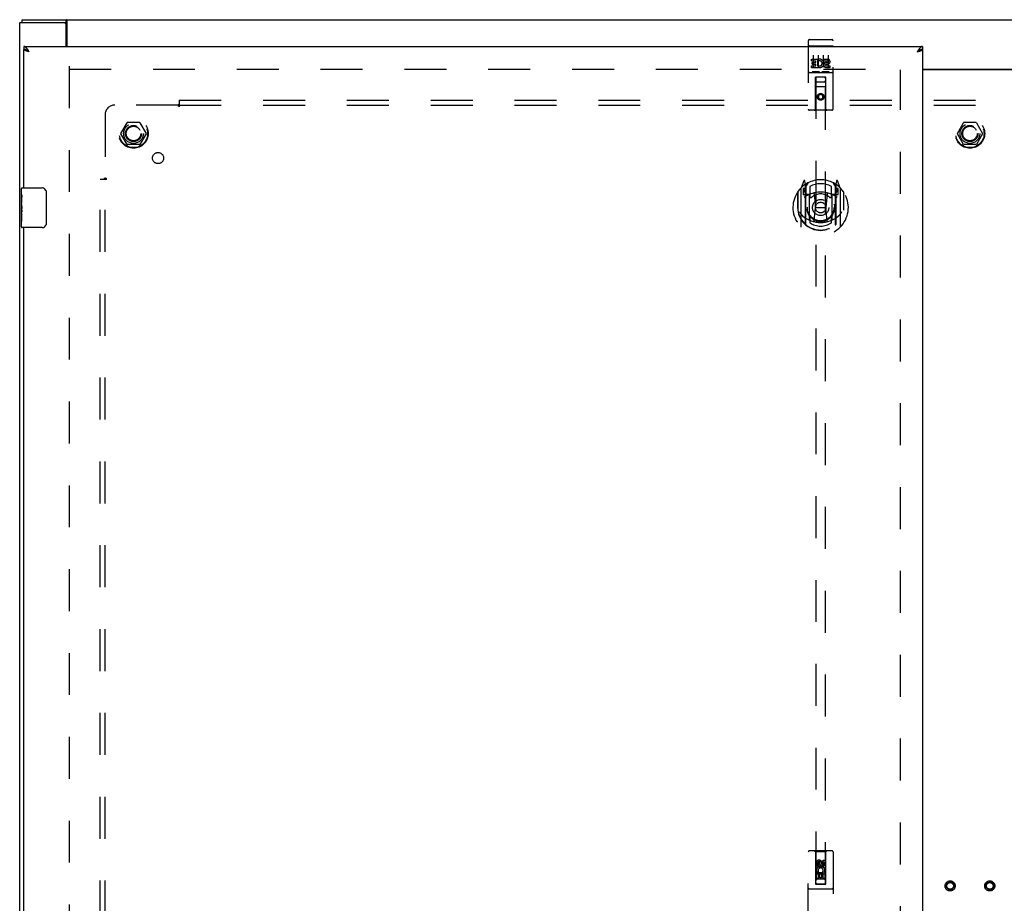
# Model space of a CAD drawing. Header units: inches. Extents: x 0 to 192, y 0 to 125.
# Tile 8 of 15: x 36 to 61, y 65 to 87. Entities that reach past the tile are written whole.
import ezdxf

# ---------------------------------------------------------------- set-up
doc = ezdxf.new("R2010")
doc.units = ezdxf.units.IN
doc.header["$LTSCALE"] = 10.584906
doc.header["$MEASUREMENT"] = 0
doc.linetypes.add('HIDDEN', pattern=[0.2, 0.1, -0.1])
doc.layers.get('0').update_dxf_attribs({"linetype": 'CONTINUOUS'})
for name, color, linetype in [('DEFAULT_2', 8, 'HIDDEN'), ('DOOR_ASSEMBLY_LEFT', 7, 'CONTINUOUS'), ('SUBPANEL', 7, 'CONTINUOUS')]:
    doc.layers.add(name, color=color, linetype=linetype)

msp = doc.modelspace()

# ---------------------------------------------------------------- linework, layer by layer
at = {"color": 3, "linetype": 'Continuous'}
for p, q in [((36.266, 39.339), (36.266, 87.189)), ((36.266, 87.189), (37.381, 87.189)), ((36.329, 87.264), (84.203, 87.264)), ((37.441, 86.589), (37.441, 87.129)), ((37.459, 87.236), (37.456, 87.243)), ((37.468, 86.589), (37.468, 87.221)), ((59.07, 86.014), (61.461, 86.014)), ((61.461, 85.999), (59.07, 85.999))]:
    msp.add_line(p, q, dxfattribs=at)
at = {"color": 7, "linetype": 'Continuous'}
for p, q in [((36.329, 87.189), (36.329, 87.264)), ((37.381, 87.189), (37.438, 87.189)), ((37.438, 87.189), (37.438, 87.264))]:
    msp.add_line(p, q, dxfattribs=at)
at = {"color": 3, "linetype": 'Continuous'}
for points in [[(37.456, 87.243), (37.455, 87.246), (37.454, 87.248), (37.453, 87.251), (37.451, 87.253), (37.45, 87.255), (37.449, 87.257), (37.448, 87.259), (37.446, 87.26), (37.445, 87.262), (37.443, 87.263), (37.442, 87.263), (37.44, 87.264), (37.439, 87.264), (37.438, 87.264)], [(37.468, 87.221), (37.467, 87.222), (37.465, 87.224), (37.464, 87.226), (37.463, 87.228), (37.462, 87.231), (37.461, 87.233), (37.459, 87.236)]]:
    msp.add_lwpolyline(points, dxfattribs=at)
at = {"color": 7, "linetype": 'Continuous'}
msp.add_lwpolyline([(37.468, 87.168), (37.466, 87.168), (37.465, 87.168), (37.464, 87.168), (37.462, 87.168), (37.46, 87.169), (37.459, 87.17), (37.458, 87.171), (37.456, 87.172), (37.455, 87.173), (37.454, 87.174), (37.453, 87.175), (37.452, 87.177), (37.45, 87.178), (37.449, 87.18), (37.448, 87.181), (37.447, 87.183), (37.446, 87.184), (37.445, 87.185), (37.444, 87.186), (37.443, 87.187), (37.441, 87.188), (37.44, 87.189), (37.439, 87.189), (37.438, 87.189)], dxfattribs=at)
at = {"color": 3, "linetype": 'Continuous'}
msp.add_arc((37.381, 87.129), 0.06, 0, 90, dxfattribs=at)
at = {"layer": 'DEFAULT_2', "color": 8, "linetype": 'HIDDEN'}
for p, q in [((37.516, 86.089), (37.516, 40.439)), ((37.516, 86.014), (58.591, 86.014)), ((58.516, 40.529), (58.516, 85.999)), ((38.823, 84.394), (38.978, 84.661)), ((39.295, 84.666), (38.986, 84.666)), ((39.304, 84.661), (39.458, 84.394)), ((59.948, 84.394), (60.103, 84.661)), ((60.42, 84.666), (60.111, 84.666)), ((60.429, 84.661), (60.583, 84.394)), ((38.978, 84.116), (38.823, 84.384)), ((39.458, 84.384), (39.304, 84.116)), ((60.103, 84.116), (59.948, 84.384)), ((60.583, 84.384), (60.429, 84.116)), ((39.295, 84.111), (38.986, 84.111)), ((60.42, 84.111), (60.111, 84.111))]:
    msp.add_line(p, q, dxfattribs=at)
for centre, radius in [((39.141, 84.389), 0.372), ((39.141, 84.389), 0.356), ((39.141, 84.389), 0.204), ((39.141, 84.389), 0.183), ((60.266, 84.389), 0.372), ((60.266, 84.389), 0.356), ((60.266, 84.389), 0.204), ((60.266, 84.389), 0.183), ((59.766, 65.389), 0.128), ((59.766, 65.389), 0.094), ((59.766, 65.389), 0.084), ((60.766, 65.389), 0.128), ((60.766, 65.389), 0.094), ((60.766, 65.389), 0.084)]:
    msp.add_circle(centre, radius, dxfattribs=at)
for centre, start, end in [((38.986, 84.656), 90.0113, 149.988), ((39.295, 84.656), 30.0108, 89.9876), ((60.111, 84.656), 90.0113, 149.988), ((60.42, 84.656), 30.0108, 89.9876), ((38.832, 84.389), 150.0117, 209.9873), ((39.45, 84.389), 330.0117, 29.9873), ((59.957, 84.389), 150.0117, 209.9873), ((60.575, 84.389), 330.0117, 29.9873), ((38.986, 84.121), 210.0108, 269.9876), ((39.295, 84.121), 270.0113, 329.988), ((60.111, 84.121), 210.0108, 269.9876), ((60.42, 84.121), 270.0113, 329.988)]:
    msp.add_arc(centre, 0.01, start, end, dxfattribs=at)
at = {"layer": 'DOOR_ASSEMBLY_LEFT', "color": 7, "linetype": 'Continuous'}
for p, q in [((36.37, 86.589), (36.37, 86.514)), ((59.07, 86.589), (59.07, 86.514)), ((36.481, 86.471), (36.476, 86.474)), ((36.486, 86.467), (36.481, 86.471)), ((36.491, 86.464), (36.486, 86.467)), ((36.498, 86.459), (36.491, 86.464)), ((36.497, 86.459), (36.493, 86.462)), ((36.505, 86.454), (36.497, 86.459)), ((36.505, 86.454), (36.498, 86.459)), ((58.947, 86.462), (58.935, 86.454)), ((58.935, 86.454), (58.943, 86.459)), ((58.943, 86.459), (58.948, 86.462)), ((58.952, 86.466), (58.947, 86.462)), ((58.948, 86.462), (58.952, 86.464)), ((58.957, 86.469), (58.952, 86.466)), ((36.31, 82.855), (36.31, 82.999)), ((36.31, 82.599), (36.31, 82.852)), ((36.325, 83.014), (36.835, 83.014)), ((36.935, 82.914), (36.935, 82.114)), ((36.319, 82.797), (36.31, 82.797)), ((36.31, 82.629), (36.32, 82.629)), ((36.31, 82.029), (36.31, 82.597)), ((36.313, 82.566), (36.31, 82.566)), ((36.32, 82.629), (36.32, 82.786)), ((36.31, 82.435), (36.32, 82.435)), ((36.31, 82.399), (36.32, 82.399)), ((36.31, 82.336), (36.32, 82.336)), ((36.32, 82.446), (36.32, 82.498)), ((36.32, 82.168), (36.32, 82.399)), ((36.31, 82.168), (36.32, 82.168)), ((36.835, 82.014), (36.325, 82.014))]:
    msp.add_line(p, q, dxfattribs=at)
at = {"layer": 'DOOR_ASSEMBLY_LEFT', "color": 3, "linetype": 'Continuous'}
for p, q in [((36.37, 86.589), (59.07, 86.589)), ((36.37, 83.014), (36.37, 86.514)), ((36.454, 86.469), (36.447, 86.471)), ((36.46, 86.467), (36.454, 86.469)), ((36.467, 86.465), (36.46, 86.467)), ((36.477, 86.462), (36.467, 86.465)), ((36.481, 86.491), (36.476, 86.499)), ((36.488, 86.459), (36.477, 86.462)), ((36.486, 86.484), (36.481, 86.491)), ((36.491, 86.477), (36.486, 86.484)), ((36.505, 86.454), (36.488, 86.459)), ((36.498, 86.465), (36.491, 86.477)), ((36.505, 86.454), (36.498, 86.465)), ((58.947, 86.473), (58.935, 86.454)), ((58.935, 86.454), (58.949, 86.458)), ((58.952, 86.48), (58.947, 86.473)), ((58.957, 86.488), (58.952, 86.48)), ((58.967, 86.463), (58.977, 86.466)), ((58.977, 86.466), (58.984, 86.468)), ((58.984, 86.468), (58.99, 86.47)), ((58.99, 86.47), (58.997, 86.472)), ((58.997, 86.472), (59.003, 86.474)), ((59.07, 86.514), (59.07, 40.014)), ((36.37, 63.764), (36.37, 82.014))]:
    msp.add_line(p, q, dxfattribs=at)
at = {"layer": 'DOOR_ASSEMBLY_LEFT', "color": 8, "linetype": 'HIDDEN'}
for p, q in [((56.183, 86.731), (56.183, 85.006)), ((56.199, 86.603), (56.199, 86.603)), ((56.2, 86.603), (56.199, 86.603)), ((56.201, 86.603), (56.2, 86.603)), ((56.202, 86.603), (56.201, 86.603)), ((56.203, 86.603), (56.202, 86.603)), ((56.203, 86.603), (56.203, 86.603)), ((56.204, 86.603), (56.203, 86.603)), ((56.205, 86.603), (56.204, 86.603)), ((56.206, 86.603), (56.205, 86.603)), ((56.207, 86.603), (56.206, 86.603)), ((56.207, 86.603), (56.207, 86.603)), ((56.208, 86.603), (56.207, 86.603)), ((56.209, 86.603), (56.208, 86.603)), ((56.21, 86.603), (56.209, 86.603)), ((56.211, 86.603), (56.21, 86.603)), ((56.212, 86.603), (56.211, 86.603)), ((56.212, 86.603), (56.212, 86.603)), ((56.212, 86.603), (56.778, 86.603)), ((56.213, 86.761), (56.778, 86.761)), ((56.778, 86.603), (56.779, 86.603)), ((56.779, 86.603), (56.78, 86.603)), ((56.78, 86.603), (56.78, 86.603)), ((56.78, 86.603), (56.781, 86.603)), ((56.781, 86.603), (56.782, 86.603)), ((56.782, 86.603), (56.783, 86.603)), ((56.783, 86.603), (56.784, 86.603)), ((56.784, 86.603), (56.785, 86.603)), ((56.785, 86.603), (56.785, 86.603)), ((56.785, 86.603), (56.786, 86.603)), ((56.786, 86.603), (56.787, 86.603)), ((56.788, 86.603), (56.789, 86.603)), ((56.789, 86.603), (56.79, 86.603)), ((56.79, 86.603), (56.79, 86.603)), ((56.79, 86.603), (56.791, 86.603)), ((56.808, 85.006), (56.808, 86.731)), ((56.308, 86.37), (56.308, 86.064)), ((56.433, 86.37), (56.433, 86.064)), ((56.558, 86.37), (56.558, 86.064)), ((56.683, 86.37), (56.683, 86.064)), ((56.263, 86.226), (56.263, 86.269)), ((56.263, 86.269), (56.42, 86.269)), ((56.263, 86.226), (56.377, 86.226)), ((56.263, 86.055), (56.263, 86.098)), ((56.263, 86.098), (56.377, 86.098)), ((56.263, 86.055), (56.42, 86.055)), ((56.285, 86.141), (56.285, 86.184)), ((56.285, 86.184), (56.377, 86.184)), ((56.285, 86.141), (56.377, 86.141)), ((56.377, 86.184), (56.377, 86.226)), ((56.377, 86.098), (56.377, 86.141)), ((56.42, 86.091), (56.42, 86.269)), ((56.42, 86.091), (56.433, 86.11)), ((56.42, 86.055), (56.42, 86.068)), ((56.423, 86.066), (56.42, 86.068)), ((56.444, 86.221), (56.427, 86.26)), ((56.576, 86.226), (56.576, 86.269)), ((56.576, 86.269), (56.668, 86.269)), ((56.576, 86.226), (56.668, 86.226)), ((56.636, 86.141), (56.682, 86.141)), ((56.64, 86.182), (56.668, 86.182)), ((56.64, 86.098), (56.732, 86.098)), ((56.64, 86.055), (56.732, 86.055)), ((56.732, 86.055), (56.732, 86.098)), ((56.213, 85.933), (56.778, 85.933)), ((56.456, 85.949), (56.284, 85.949)), ((56.365, 85.006), (56.369, 85.816)), ((56.37, 85.816), (56.369, 85.816)), ((56.37, 85.816), (56.37, 65.433)), ((56.62, 85.816), (56.37, 85.816)), ((56.706, 85.949), (56.534, 85.949)), ((56.62, 65.433), (56.62, 85.816)), ((56.622, 85.816), (56.62, 85.816)), ((56.625, 85.006), (56.622, 85.816)), ((56.623, 85.566), (56.368, 85.566)), ((56.41, 85.691), (56.58, 85.691)), ((56.495, 85.388), (56.433, 85.352)), ((56.433, 85.352), (56.433, 85.28)), ((56.433, 85.352), (56.443, 85.346)), ((56.495, 85.377), (56.443, 85.346)), ((56.443, 85.346), (56.443, 85.286)), ((56.495, 85.388), (56.495, 85.377)), ((56.558, 85.352), (56.495, 85.388)), ((56.548, 85.346), (56.495, 85.377)), ((56.558, 85.352), (56.548, 85.346)), ((56.548, 85.286), (56.548, 85.346)), ((56.558, 85.28), (56.558, 85.352)), ((56.433, 85.28), (56.443, 85.286)), ((56.433, 85.28), (56.495, 85.244)), ((56.443, 85.286), (56.495, 85.256)), ((56.495, 85.256), (56.548, 85.286)), ((56.495, 85.244), (56.558, 85.28)), ((56.495, 85.244), (56.495, 85.256)), ((56.558, 85.28), (56.548, 85.286)), ((56.778, 84.976), (56.213, 84.976)), ((56.07, 83.193), (56, 83.018)), ((56.092, 83.093), (56.091, 83.093)), ((56.092, 83.093), (56.091, 83.093)), ((56.092, 83.094), (56.092, 83.093)), ((56.113, 83.11), (56.099, 83.19)), ((56.113, 82.094), (56.113, 83.11)), ((56.12, 83.043), (56.19, 83.152)), ((56.12, 82.098), (56.12, 83.101)), ((56.123, 83.077), (56.123, 82.869)), ((56.8, 83.152), (56.87, 83.043)), ((56.868, 82.869), (56.868, 83.077)), ((56.87, 82.098), (56.87, 83.101)), ((56.892, 83.19), (56.878, 83.11)), ((56.878, 83.11), (56.878, 82.094)), ((56.899, 83.093), (56.895, 83.096)), ((56.991, 83.018), (56.921, 83.193)), ((55.913, 82.912), (55.913, 82.523)), ((55.92, 82.914), (55.92, 82.457)), ((55.995, 83.007), (55.995, 82.04)), ((56.053, 83.003), (56.053, 82.853)), ((56.113, 83.003), (56.053, 83.003)), ((56.053, 82.853), (56.113, 82.853)), ((56.061, 82.975), (56.091, 82.929)), ((56.12, 82.983), (56.065, 82.983)), ((56.213, 82.851), (56.14, 82.851)), ((56.143, 82.849), (56.209, 82.849)), ((56.213, 82.21), (56.213, 82.842)), ((56.22, 83.055), (56.22, 82.802)), ((56.332, 82.868), (56.363, 82.523)), ((56.658, 82.868), (56.628, 82.523)), ((56.77, 82.802), (56.77, 83.055)), ((56.85, 82.851), (56.778, 82.851)), ((56.778, 82.842), (56.778, 82.21)), ((56.782, 82.849), (56.848, 82.849)), ((56.925, 82.983), (56.87, 82.983)), ((56.938, 83.003), (56.878, 83.003)), ((56.878, 82.853), (56.938, 82.853)), ((56.9, 82.929), (56.93, 82.975)), ((56.938, 82.853), (56.938, 83.003)), ((56.995, 82.04), (56.995, 83.007)), ((57.07, 82.914), (57.07, 82.457)), ((57.078, 82.523), (57.078, 82.912)), ((55.913, 82.523), (55.928, 82.524)), ((56.333, 82.184), (56.363, 82.523)), ((56.363, 82.523), (56.628, 82.523)), ((56.658, 82.184), (56.628, 82.523)), ((57.078, 82.523), (57.063, 82.524)), ((57.07, 82.457), (57.07, 82.454)), ((56.22, 82.241), (56.22, 82.138)), ((56.77, 82.138), (56.77, 82.241)), ((56.183, 64.389), (56.183, 66.246)), ((56.778, 66.276), (56.213, 66.276)), ((56.365, 66.246), (56.335, 66.276)), ((56.365, 66.246), (56.369, 65.436)), ((56.625, 66.246), (56.365, 66.246)), ((56.622, 65.436), (56.625, 66.246)), ((56.625, 66.246), (56.655, 66.276)), ((56.808, 66.246), (56.808, 64.389)), ((56.389, 65.887), (56.389, 65.979)), ((56.431, 65.979), (56.431, 65.887)), ((56.495, 66.008), (56.433, 65.972)), ((56.433, 65.972), (56.433, 65.9)), ((56.433, 65.972), (56.443, 65.966)), ((56.433, 65.9), (56.443, 65.906)), ((56.433, 65.9), (56.495, 65.864)), ((56.495, 65.997), (56.443, 65.966)), ((56.443, 65.966), (56.443, 65.906)), ((56.443, 65.906), (56.495, 65.876)), ((56.475, 65.951), (56.475, 65.979)), ((56.495, 66.008), (56.495, 65.997)), ((56.558, 65.972), (56.495, 66.008)), ((56.548, 65.966), (56.495, 65.997)), ((56.495, 65.876), (56.548, 65.906)), ((56.495, 65.864), (56.558, 65.9)), ((56.516, 65.993), (56.516, 65.947)), ((56.558, 65.972), (56.548, 65.966)), ((56.548, 65.906), (56.548, 65.966)), ((56.558, 65.9), (56.548, 65.906)), ((56.558, 65.9), (56.558, 65.972)), ((56.559, 65.951), (56.559, 66.043)), ((56.559, 66.043), (56.602, 66.043)), ((56.602, 66.043), (56.602, 65.951)), ((56.623, 65.686), (56.368, 65.686)), ((56.431, 65.887), (56.389, 65.887)), ((56.389, 65.574), (56.389, 65.73)), ((56.389, 65.73), (56.566, 65.73)), ((56.437, 65.755), (56.398, 65.738)), ((56.431, 65.688), (56.431, 65.574)), ((56.474, 65.688), (56.431, 65.688)), ((56.474, 65.596), (56.474, 65.688)), ((56.495, 65.864), (56.495, 65.876)), ((56.516, 65.688), (56.516, 65.596)), ((56.559, 65.688), (56.516, 65.688)), ((56.566, 65.73), (56.548, 65.743)), ((56.559, 65.574), (56.559, 65.688)), ((56.591, 65.734), (56.59, 65.73)), ((56.59, 65.73), (56.602, 65.73)), ((56.602, 65.73), (56.602, 65.574)), ((56.369, 65.436), (56.622, 65.436)), ((56.37, 65.439), (56.62, 65.439)), ((56.37, 65.433), (56.62, 65.433)), ((56.431, 65.574), (56.389, 65.574)), ((56.58, 65.561), (56.41, 65.561)), ((56.516, 65.596), (56.474, 65.596)), ((56.602, 65.574), (56.559, 65.574)), ((56.778, 65.311), (56.213, 65.311))]:
    msp.add_line(p, q, dxfattribs=at)
at = {"layer": 'DOOR_ASSEMBLY_LEFT', "color": 3, "linetype": 'Continuous'}
for points in [[(36.467, 86.513), (36.464, 86.516), (36.462, 86.519), (36.46, 86.523), (36.457, 86.526), (36.455, 86.529), (36.452, 86.532), (36.45, 86.535), (36.447, 86.538), (36.445, 86.541), (36.443, 86.544), (36.44, 86.547), (36.438, 86.549), (36.435, 86.552), (36.433, 86.555), (36.431, 86.557), (36.428, 86.56), (36.426, 86.562), (36.423, 86.564), (36.421, 86.566), (36.419, 86.568), (36.416, 86.57), (36.414, 86.572), (36.411, 86.574), (36.409, 86.576), (36.406, 86.577), (36.404, 86.579), (36.402, 86.58), (36.399, 86.581), (36.397, 86.583), (36.394, 86.584), (36.392, 86.585), (36.39, 86.586), (36.387, 86.586), (36.385, 86.587), (36.382, 86.588), (36.38, 86.588), (36.378, 86.589), (36.375, 86.589), (36.373, 86.589), (36.37, 86.589)], [(59.07, 86.589), (59.068, 86.589), (59.066, 86.589), (59.063, 86.589), (59.061, 86.588), (59.058, 86.588), (59.056, 86.587), (59.053, 86.586), (59.051, 86.586), (59.049, 86.585), (59.046, 86.584), (59.044, 86.583), (59.041, 86.581), (59.039, 86.58), (59.037, 86.579), (59.034, 86.577), (59.032, 86.576), (59.029, 86.574), (59.027, 86.572), (59.025, 86.57), (59.022, 86.568), (59.02, 86.566), (59.017, 86.564), (59.015, 86.562), (59.012, 86.56), (59.01, 86.557), (59.008, 86.555), (59.005, 86.552), (59.003, 86.549), (59, 86.547), (58.998, 86.544), (58.996, 86.541), (58.993, 86.538), (58.991, 86.535), (58.988, 86.532), (58.986, 86.529), (58.984, 86.526), (58.981, 86.523), (58.979, 86.519), (58.976, 86.516)], [(36.447, 86.471), (36.441, 86.473), (36.438, 86.474), (36.435, 86.475), (36.432, 86.476), (36.429, 86.477), (36.426, 86.478), (36.423, 86.479), (36.42, 86.48), (36.418, 86.481), (36.415, 86.482), (36.412, 86.483), (36.41, 86.484), (36.407, 86.485), (36.405, 86.486), (36.403, 86.487), (36.4, 86.488), (36.398, 86.489), (36.396, 86.49), (36.394, 86.491), (36.392, 86.492), (36.39, 86.493), (36.388, 86.494), (36.387, 86.495), (36.385, 86.496), (36.383, 86.497), (36.382, 86.498), (36.381, 86.499), (36.379, 86.5), (36.378, 86.501), (36.377, 86.502), (36.376, 86.503), (36.375, 86.504), (36.374, 86.505), (36.373, 86.506), (36.373, 86.507), (36.372, 86.508), (36.371, 86.509), (36.371, 86.51), (36.371, 86.511), (36.371, 86.512), (36.37, 86.513), (36.37, 86.514)], [(36.476, 86.499), (36.474, 86.502), (36.472, 86.506), (36.469, 86.509), (36.467, 86.513)], [(58.949, 86.458), (58.953, 86.459), (58.967, 86.463)], [(58.976, 86.516), (58.974, 86.513), (58.971, 86.509), (58.969, 86.506), (58.967, 86.502), (58.964, 86.499), (58.962, 86.495), (58.957, 86.488)], [(59.003, 86.474), (59.006, 86.475), (59.009, 86.476), (59.012, 86.477), (59.015, 86.478), (59.018, 86.479), (59.02, 86.48), (59.023, 86.481), (59.026, 86.482), (59.028, 86.483), (59.031, 86.484), (59.033, 86.485), (59.036, 86.486), (59.038, 86.487), (59.04, 86.488), (59.042, 86.489), (59.045, 86.49), (59.047, 86.491), (59.049, 86.492), (59.05, 86.493), (59.052, 86.494), (59.054, 86.495), (59.056, 86.496), (59.057, 86.497), (59.059, 86.498), (59.06, 86.499), (59.061, 86.5), (59.063, 86.501), (59.064, 86.502), (59.065, 86.503), (59.066, 86.504), (59.067, 86.505), (59.067, 86.506), (59.068, 86.507), (59.069, 86.508), (59.069, 86.509), (59.07, 86.51), (59.07, 86.511), (59.07, 86.512), (59.07, 86.513), (59.07, 86.514)]]:
    msp.add_lwpolyline(points, dxfattribs=at)
at = {"layer": 'DOOR_ASSEMBLY_LEFT', "color": 8, "linetype": 'HIDDEN'}
for points in [[(56.199, 86.603), (56.198, 86.603), (56.198, 86.603), (56.198, 86.602), (56.197, 86.602), (56.197, 86.602), (56.197, 86.602), (56.196, 86.602), (56.196, 86.602), (56.195, 86.602), (56.195, 86.602), (56.195, 86.602), (56.194, 86.602), (56.194, 86.602), (56.194, 86.602), (56.193, 86.602), (56.193, 86.602), (56.193, 86.602), (56.193, 86.602), (56.192, 86.601), (56.192, 86.601), (56.192, 86.601), (56.191, 86.601), (56.191, 86.601), (56.191, 86.601), (56.19, 86.601), (56.19, 86.601), (56.19, 86.601), (56.19, 86.601), (56.189, 86.601), (56.189, 86.601), (56.189, 86.601), (56.189, 86.6), (56.188, 86.6), (56.188, 86.6), (56.188, 86.6), (56.188, 86.6), (56.187, 86.6), (56.187, 86.6), (56.187, 86.6), (56.187, 86.6), (56.187, 86.6), (56.186, 86.6), (56.186, 86.599), (56.186, 86.599), (56.186, 86.599), (56.186, 86.599), (56.185, 86.599), (56.185, 86.599), (56.185, 86.599), (56.185, 86.599), (56.185, 86.599), (56.185, 86.599), (56.185, 86.599), (56.184, 86.598), (56.184, 86.598), (56.184, 86.598), (56.184, 86.598), (56.184, 86.598), (56.184, 86.598), (56.184, 86.598), (56.184, 86.598), (56.183, 86.598), (56.183, 86.598), (56.183, 86.597), (56.183, 86.597), (56.183, 86.597), (56.183, 86.597), (56.183, 86.597), (56.183, 86.597), (56.183, 86.597), (56.183, 86.597), (56.183, 86.597), (56.183, 86.596), (56.183, 86.596), (56.183, 86.596), (56.183, 86.596), (56.183, 86.596)], [(56.787, 86.603), (56.788, 86.603), (56.788, 86.603)], [(56.791, 86.603), (56.792, 86.603), (56.792, 86.603), (56.793, 86.603), (56.793, 86.602), (56.793, 86.602), (56.794, 86.602), (56.794, 86.602), (56.794, 86.602), (56.795, 86.602), (56.795, 86.602), (56.796, 86.602), (56.796, 86.602), (56.796, 86.602), (56.797, 86.602), (56.797, 86.602), (56.797, 86.602), (56.797, 86.602), (56.798, 86.602), (56.798, 86.602), (56.798, 86.601), (56.799, 86.601), (56.799, 86.601), (56.799, 86.601), (56.8, 86.601), (56.8, 86.601), (56.8, 86.601), (56.8, 86.601), (56.801, 86.601), (56.801, 86.601), (56.801, 86.601), (56.802, 86.601), (56.802, 86.601), (56.802, 86.6), (56.802, 86.6), (56.803, 86.6), (56.803, 86.6), (56.803, 86.6), (56.803, 86.6), (56.803, 86.6), (56.804, 86.6), (56.804, 86.6), (56.804, 86.6), (56.804, 86.6), (56.804, 86.599), (56.805, 86.599), (56.805, 86.599), (56.805, 86.599), (56.805, 86.599), (56.805, 86.599), (56.806, 86.599), (56.806, 86.599), (56.806, 86.599), (56.806, 86.599), (56.806, 86.599), (56.806, 86.598), (56.806, 86.598), (56.807, 86.598), (56.807, 86.598), (56.807, 86.598), (56.807, 86.598), (56.807, 86.598), (56.807, 86.598), (56.807, 86.598), (56.807, 86.598), (56.807, 86.597), (56.807, 86.597), (56.807, 86.597), (56.808, 86.597), (56.808, 86.597), (56.808, 86.597), (56.808, 86.597), (56.808, 86.597), (56.808, 86.597), (56.808, 86.596), (56.808, 86.596), (56.808, 86.596), (56.808, 86.596), (56.808, 86.596)], [(56.284, 85.949), (56.284, 85.949), (56.284, 85.949), (56.284, 85.949), (56.284, 85.949), (56.283, 85.949), (56.283, 85.949), (56.283, 85.949), (56.283, 85.95), (56.283, 85.95), (56.282, 85.95), (56.282, 85.95), (56.282, 85.95), (56.282, 85.95), (56.282, 85.95), (56.282, 85.95), (56.281, 85.95), (56.281, 85.95), (56.281, 85.95), (56.281, 85.95), (56.281, 85.95), (56.281, 85.95), (56.281, 85.95), (56.28, 85.95), (56.28, 85.95), (56.28, 85.95), (56.28, 85.95), (56.28, 85.95), (56.28, 85.95), (56.28, 85.95), (56.279, 85.95), (56.279, 85.95), (56.279, 85.95), (56.279, 85.95), (56.279, 85.95), (56.279, 85.95), (56.279, 85.95), (56.279, 85.95), (56.279, 85.95), (56.278, 85.95), (56.278, 85.95), (56.278, 85.95), (56.278, 85.951), (56.278, 85.951), (56.278, 85.951), (56.278, 85.951), (56.278, 85.951)], [(56.463, 85.951), (56.463, 85.951), (56.463, 85.951), (56.463, 85.951), (56.462, 85.951), (56.462, 85.95), (56.462, 85.95), (56.462, 85.95), (56.462, 85.95), (56.462, 85.95), (56.462, 85.95), (56.462, 85.95), (56.462, 85.95), (56.462, 85.95), (56.461, 85.95), (56.461, 85.95), (56.461, 85.95), (56.461, 85.95), (56.461, 85.95), (56.461, 85.95), (56.461, 85.95), (56.461, 85.95), (56.46, 85.95), (56.46, 85.95), (56.46, 85.95), (56.46, 85.95), (56.46, 85.95), (56.46, 85.95), (56.46, 85.95), (56.459, 85.95), (56.459, 85.95), (56.459, 85.95), (56.459, 85.95), (56.459, 85.95), (56.459, 85.95), (56.458, 85.95), (56.458, 85.95), (56.458, 85.95), (56.458, 85.95), (56.458, 85.949), (56.457, 85.949), (56.457, 85.949), (56.457, 85.949), (56.457, 85.949), (56.457, 85.949), (56.456, 85.949)], [(56.534, 85.949), (56.534, 85.949), (56.534, 85.949), (56.534, 85.949), (56.534, 85.949), (56.533, 85.949), (56.533, 85.949), (56.533, 85.949), (56.533, 85.95), (56.533, 85.95), (56.532, 85.95), (56.532, 85.95), (56.532, 85.95), (56.532, 85.95), (56.532, 85.95), (56.532, 85.95), (56.531, 85.95), (56.531, 85.95), (56.531, 85.95), (56.531, 85.95), (56.531, 85.95), (56.531, 85.95), (56.531, 85.95), (56.53, 85.95), (56.53, 85.95), (56.53, 85.95), (56.53, 85.95), (56.53, 85.95), (56.53, 85.95), (56.53, 85.95), (56.529, 85.95), (56.529, 85.95), (56.529, 85.95), (56.529, 85.95), (56.529, 85.95), (56.529, 85.95), (56.529, 85.95), (56.529, 85.95), (56.529, 85.95), (56.528, 85.95), (56.528, 85.95), (56.528, 85.95), (56.528, 85.951), (56.528, 85.951), (56.528, 85.951), (56.528, 85.951), (56.528, 85.951)], [(56.713, 85.951), (56.713, 85.951), (56.713, 85.951), (56.713, 85.951), (56.712, 85.951), (56.712, 85.95), (56.712, 85.95), (56.712, 85.95), (56.712, 85.95), (56.712, 85.95), (56.712, 85.95), (56.712, 85.95), (56.712, 85.95), (56.712, 85.95), (56.711, 85.95), (56.711, 85.95), (56.711, 85.95), (56.711, 85.95), (56.711, 85.95), (56.711, 85.95), (56.711, 85.95), (56.711, 85.95), (56.71, 85.95), (56.71, 85.95), (56.71, 85.95), (56.71, 85.95), (56.71, 85.95), (56.71, 85.95), (56.71, 85.95), (56.709, 85.95), (56.709, 85.95), (56.709, 85.95), (56.709, 85.95), (56.709, 85.95), (56.709, 85.95), (56.708, 85.95), (56.708, 85.95), (56.708, 85.95), (56.708, 85.95), (56.708, 85.949), (56.707, 85.949), (56.707, 85.949), (56.707, 85.949), (56.707, 85.949), (56.707, 85.949), (56.706, 85.949)], [(55.963, 82.41), (55.966, 82.405), (55.969, 82.4), (55.972, 82.395), (55.975, 82.39), (55.978, 82.386), (55.98, 82.382), (55.983, 82.378), (55.986, 82.374), (55.988, 82.37), (55.991, 82.366), (55.993, 82.363), (55.996, 82.36), (55.998, 82.356), (56, 82.353), (56.002, 82.35), (56.005, 82.347), (56.007, 82.345), (56.009, 82.342), (56.011, 82.34), (56.013, 82.337), (56.015, 82.335), (56.017, 82.332), (56.019, 82.33), (56.021, 82.328), (56.023, 82.326), (56.025, 82.324), (56.026, 82.322), (56.028, 82.321), (56.03, 82.319), (56.032, 82.317), (56.033, 82.316), (56.035, 82.314), (56.036, 82.313), (56.038, 82.311), (56.039, 82.31), (56.041, 82.308)], [(56.95, 82.308), (56.951, 82.31), (56.953, 82.311), (56.954, 82.313), (56.956, 82.314), (56.957, 82.316), (56.959, 82.317), (56.961, 82.319), (56.963, 82.321), (56.964, 82.322), (56.966, 82.324), (56.968, 82.326), (56.97, 82.328), (56.972, 82.33), (56.974, 82.332), (56.976, 82.335), (56.978, 82.337), (56.98, 82.34), (56.982, 82.342), (56.984, 82.345), (56.986, 82.347), (56.988, 82.35), (56.99, 82.353), (56.993, 82.356), (56.995, 82.36), (56.998, 82.363), (57, 82.366), (57.002, 82.37), (57.005, 82.374), (57.008, 82.378), (57.01, 82.382), (57.013, 82.386), (57.016, 82.39), (57.019, 82.395), (57.022, 82.4), (57.025, 82.405), (57.028, 82.41)], [(56.683, 82.167), (56.678, 82.165), (56.672, 82.164), (56.667, 82.162), (56.662, 82.161), (56.656, 82.16), (56.651, 82.158), (56.645, 82.157), (56.64, 82.156), (56.634, 82.155), (56.629, 82.154), (56.623, 82.153), (56.618, 82.152), (56.612, 82.151), (56.607, 82.15), (56.601, 82.149), (56.596, 82.148), (56.59, 82.147), (56.585, 82.147), (56.579, 82.146), (56.574, 82.145), (56.568, 82.145), (56.562, 82.144), (56.557, 82.144), (56.551, 82.143), (56.546, 82.143), (56.54, 82.142), (56.534, 82.142), (56.529, 82.142), (56.523, 82.142), (56.518, 82.141), (56.512, 82.141), (56.507, 82.141), (56.501, 82.141), (56.495, 82.141), (56.49, 82.141), (56.484, 82.141), (56.479, 82.141), (56.473, 82.141), (56.467, 82.142), (56.462, 82.142), (56.456, 82.142), (56.451, 82.142), (56.445, 82.143), (56.439, 82.143), (56.434, 82.144), (56.428, 82.144), (56.423, 82.145), (56.417, 82.145), (56.412, 82.146), (56.406, 82.147), (56.4, 82.147), (56.395, 82.148), (56.389, 82.149), (56.384, 82.15), (56.378, 82.151), (56.373, 82.152), (56.367, 82.153), (56.362, 82.154), (56.356, 82.155), (56.351, 82.156), (56.345, 82.157), (56.34, 82.158), (56.334, 82.16), (56.329, 82.161), (56.324, 82.162), (56.318, 82.164), (56.313, 82.165), (56.307, 82.167)]]:
    msp.add_lwpolyline(points, dxfattribs=at)
at = {"layer": 'DOOR_ASSEMBLY_LEFT', "color": 7, "linetype": 'Continuous'}
for points in [[(36.447, 86.491), (36.445, 86.493), (36.443, 86.494), (36.44, 86.495), (36.438, 86.496), (36.435, 86.498), (36.433, 86.499), (36.431, 86.5), (36.428, 86.501), (36.426, 86.502), (36.423, 86.503), (36.421, 86.504), (36.419, 86.505), (36.416, 86.506), (36.414, 86.507), (36.411, 86.507), (36.409, 86.508), (36.406, 86.509), (36.404, 86.509), (36.402, 86.51), (36.399, 86.511), (36.397, 86.511), (36.394, 86.512), (36.392, 86.512), (36.39, 86.512), (36.387, 86.513), (36.385, 86.513), (36.382, 86.513), (36.38, 86.514), (36.378, 86.514), (36.375, 86.514), (36.373, 86.514), (36.37, 86.514)], [(36.472, 86.477), (36.469, 86.479), (36.467, 86.48), (36.464, 86.482), (36.462, 86.483), (36.46, 86.484), (36.457, 86.486), (36.455, 86.487), (36.452, 86.489), (36.45, 86.49), (36.447, 86.491)], [(36.493, 86.462), (36.489, 86.464), (36.487, 86.466), (36.485, 86.467), (36.483, 86.468), (36.481, 86.47), (36.48, 86.471), (36.478, 86.472), (36.476, 86.474), (36.474, 86.475), (36.472, 86.476), (36.471, 86.477), (36.471, 86.478)], [(36.476, 86.474), (36.474, 86.475), (36.472, 86.477)], [(58.952, 86.464), (58.953, 86.466), (58.955, 86.467), (58.957, 86.468), (58.959, 86.47), (58.961, 86.471), (58.963, 86.472), (58.965, 86.474), (58.967, 86.475), (58.968, 86.476), (58.97, 86.477), (58.97, 86.478)], [(58.971, 86.479), (58.969, 86.477), (58.967, 86.475), (58.964, 86.474), (58.962, 86.472), (58.957, 86.469)], [(58.996, 86.493), (58.993, 86.491), (58.991, 86.49), (58.988, 86.489), (58.986, 86.487), (58.984, 86.486), (58.981, 86.484), (58.979, 86.483), (58.976, 86.482), (58.974, 86.48), (58.971, 86.479)], [(59.07, 86.514), (59.068, 86.514), (59.066, 86.514), (59.063, 86.514), (59.061, 86.514), (59.058, 86.513), (59.056, 86.513), (59.053, 86.513), (59.051, 86.512), (59.049, 86.512), (59.046, 86.512), (59.044, 86.511), (59.041, 86.511), (59.039, 86.51), (59.037, 86.509), (59.034, 86.509), (59.032, 86.508), (59.029, 86.507), (59.027, 86.507), (59.025, 86.506), (59.022, 86.505), (59.02, 86.504), (59.017, 86.503), (59.015, 86.502), (59.012, 86.501), (59.01, 86.5), (59.008, 86.499), (59.005, 86.498), (59.003, 86.496), (59, 86.495), (58.998, 86.494), (58.996, 86.493)], [(36.31, 82.855), (36.311, 82.852), (36.311, 82.847), (36.312, 82.842), (36.313, 82.836), (36.314, 82.829), (36.316, 82.821), (36.317, 82.813), (36.318, 82.804)], [(36.929, 82.95), (36.931, 82.944), (36.932, 82.939), (36.934, 82.933), (36.934, 82.927), (36.935, 82.92), (36.935, 82.914)], [(36.31, 82.599), (36.311, 82.592), (36.311, 82.584), (36.312, 82.576), (36.313, 82.567)], [(36.313, 82.567), (36.316, 82.54), (36.317, 82.531), (36.318, 82.523), (36.319, 82.514), (36.32, 82.506), (36.32, 82.498)], [(36.318, 82.804), (36.319, 82.795), (36.32, 82.786)], [(36.32, 82.446), (36.32, 82.439), (36.319, 82.433), (36.319, 82.427), (36.318, 82.421), (36.318, 82.415), (36.317, 82.41)], [(36.935, 82.114), (36.935, 82.108), (36.934, 82.101), (36.934, 82.095), (36.932, 82.089), (36.931, 82.084), (36.929, 82.078)]]:
    msp.add_lwpolyline(points, dxfattribs=at)
at = {"layer": 'DOOR_ASSEMBLY_LEFT', "color": 8, "linetype": 'HIDDEN'}
for centre, radius in [((56.495, 85.316), 0.085), ((56.495, 85.316), 0.0845), ((56.495, 82.521), 0.35), ((56.495, 82.521), 0.335), ((56.495, 82.521), 0.205), ((56.495, 82.521), 0.133), ((56.495, 65.936), 0.085), ((56.495, 65.936), 0.0845)]:
    msp.add_circle(centre, radius, dxfattribs=at)
for centre, radius, start, end in [((56.213, 86.731), 0.03, 90, 180), ((56.778, 86.731), 0.03, 0, 90), ((56.469, 86.162), 0.107, 244.2636, 113.4027), ((56.469, 86.162), 0.0639, 234.8895, 113.4026), ((56.64, 86.119), 0.0635, 90, 270), ((56.64, 86.12), 0.0219, 100.307, 270), ((56.668, 86.204), 0.0644, 282.2995, 90.0775), ((56.668, 86.204), 0.0219, 269.9011, 90), ((56.213, 85.903), 0.03, 90, 180), ((56.41, 85.776), 0.04, 90, 180), ((56.58, 85.776), 0.04, 0, 90), ((56.778, 85.903), 0.03, 0, 90), ((56.41, 85.731), 0.04, 180, 270), ((56.58, 85.731), 0.04, 270, 360), ((56.213, 85.006), 0.03, 180, 270), ((56.335, 85.006), 0.03, 270, 360), ((56.655, 85.006), 0.03, 180, 270), ((56.778, 85.006), 0.03, 270, 360), ((56.495, 82.523), 0.7, 125.5126, 54.4874), ((56.495, 82.521), 0.7, 35.2961, 144.7039), ((56.084, 83.188), 0.015, 10, 158.1959), ((56.1, 83.077), 0.02, 0, 125.5126), ((56.103, 83.077), 0.02, 0, 125.2543), ((56.14, 83.101), 0.02, 121.4688, 179.9992), ((56.495, 82.521), 0.6, 62.7204, 117.2796), ((56.85, 83.101), 0.02, 0, 58.5295), ((56.888, 83.077), 0.02, 54.7457, 180), ((56.89, 83.077), 0.02, 54.4874, 180), ((56.907, 83.188), 0.015, 21.8041, 170), ((55.94, 82.914), 0.02, 144.7039, 180), ((56.01, 83.007), 0.015, 135.0748, 180), ((56.065, 82.978), 0.005, 90, 212.6792), ((56.495, 82.211), 0.7, 53.2319, 126.7681), ((55.932, 82.827), 0.188, 0, 32.6792), ((56.14, 82.871), 0.02, 180, 270), ((56.143, 82.869), 0.02, 180, 270), ((56.209, 82.869), 0.02, 270, 293.464), ((56.228, 82.842), 0.015, 112.9863, 180), ((56.495, 82.209), 0.7, 66.536, 113.464), ((56.495, 82.521), 0.343, 48.8739, 131.1261), ((56.312, 82.866), 0.02, 5.0796, 105.6131), ((56.678, 82.866), 0.02, 74.3869, 174.9204), ((56.763, 82.842), 0.015, 0, 67.0137), ((56.782, 82.869), 0.02, 246.536, 270), ((56.848, 82.869), 0.02, 270, 360), ((56.85, 82.871), 0.02, 270, 360), ((57.058, 82.827), 0.188, 147.3208, 180), ((56.925, 82.978), 0.005, 327.3208, 90), ((56.98, 83.007), 0.015, 0, 44.9252), ((57.05, 82.914), 0.02, 0, 35.2961), ((56.25, 82.802), 0.03, 180, 311.1261), ((56.74, 82.802), 0.03, 228.8739, 360), ((56.495, 82.526), 0.583, 180.2464, 359.7536), ((55.94, 82.457), 0.02, 180, 187.6622), ((56.495, 82.531), 0.58, 187.6622, 352.3378), ((57.05, 82.457), 0.02, 352.3378, 360), ((56.495, 82.841), 0.7, 229.529, 310.471), ((56.128, 82.094), 0.015, 180, 229.6413), ((56.14, 82.098), 0.02, 180, 230.6594), ((56.228, 82.21), 0.015, 180, 247.0137), ((56.25, 82.241), 0.03, 48.8739, 180), ((56.495, 82.531), 0.48, 235.0461, 304.9539), ((56.495, 82.521), 0.343, 228.8739, 311.1261), ((56.313, 82.186), 0.02, 254.4248, 354.9204), ((56.678, 82.186), 0.02, 185.0796, 285.5752), ((56.74, 82.241), 0.03, 0, 131.1261), ((56.763, 82.21), 0.015, 292.9863, 360), ((56.85, 82.098), 0.02, 309.3378, 359.9984), ((56.863, 82.094), 0.015, 310.3587, 360), ((56.01, 82.04), 0.015, 180, 224.9252), ((56.98, 82.04), 0.015, 315.0748, 360), ((56.213, 66.246), 0.03, 90, 180), ((56.778, 66.246), 0.03, 0, 90), ((56.453, 65.979), 0.0644, 12.2995, 180.0775), ((56.453, 65.979), 0.0219, 359.9011, 180), ((56.538, 65.951), 0.0635, 180, 360), ((56.538, 65.951), 0.0219, 190.307, 360), ((56.495, 65.78), 0.107, 334.2636, 203.4027), ((56.495, 65.78), 0.0639, 324.8895, 203.4026), ((56.41, 65.521), 0.04, 90, 180), ((56.41, 65.476), 0.04, 180, 270), ((56.58, 65.521), 0.04, 0, 90), ((56.58, 65.476), 0.04, 270, 360), ((56.213, 65.341), 0.03, 180, 270), ((56.778, 65.341), 0.03, 270, 360)]:
    msp.add_arc(centre, radius, start, end, dxfattribs=at)
at = {"layer": 'DOOR_ASSEMBLY_LEFT', "color": 7, "linetype": 'Continuous'}
for centre, radius, start, end in [((36.325, 82.999), 0.015, 90, 180), ((36.835, 82.914), 0.1, 21.1999, 90), ((36.835, 82.114), 0.1, 270, 338.7946), ((36.325, 82.029), 0.015, 180, 270)]:
    msp.add_arc(centre, radius, start, end, dxfattribs=at)
msp.add_ellipse((36.51, 82.432), major_axis=(0.2, 0), ratio=0.432808, start_param=3.141593, end_param=3.403409, dxfattribs=at)
at = {"layer": 'SUBPANEL', "color": 8, "linetype": 'HIDDEN'}
for p, q in [((40.262, 85.108), (38.672, 85.108)), ((40.275, 85.088), (40.271, 85.094)), ((40.28, 85.126), (40.274, 85.12)), ((40.297, 85.233), (40.297, 85.146)), ((40.297, 85.233), (80.235, 85.233)), ((40.297, 85.146), (40.297, 85.067)), ((40.297, 85.108), (80.235, 85.108)), ((38.422, 84.858), (38.422, 83.268)), ((38.297, 43.295), (38.297, 83.233)), ((38.297, 83.233), (38.384, 83.233)), ((38.384, 83.233), (38.463, 83.233)), ((38.422, 43.295), (38.422, 83.233))]:
    msp.add_line(p, q, dxfattribs=at)
for points in [[(40.274, 85.12), (40.272, 85.118), (40.27, 85.116), (40.268, 85.114), (40.266, 85.113), (40.265, 85.111), (40.263, 85.109), (40.262, 85.108)], [(40.271, 85.094), (40.27, 85.097), (40.268, 85.099), (40.267, 85.101), (40.266, 85.103), (40.264, 85.105), (40.263, 85.106), (40.262, 85.108)], [(40.297, 85.067), (40.295, 85.067), (40.294, 85.068), (40.292, 85.069), (40.291, 85.07), (40.289, 85.071), (40.288, 85.072), (40.287, 85.073), (40.285, 85.074), (40.284, 85.076), (40.282, 85.077), (40.281, 85.079), (40.28, 85.08), (40.279, 85.082), (40.277, 85.084), (40.276, 85.086), (40.275, 85.088)], [(40.297, 85.146), (40.296, 85.144), (40.294, 85.142), (40.292, 85.14), (40.291, 85.138), (40.289, 85.136), (40.288, 85.134), (40.286, 85.133), (40.285, 85.131), (40.283, 85.13), (40.282, 85.128), (40.28, 85.126)], [(38.384, 83.233), (38.386, 83.234), (38.388, 83.236), (38.39, 83.237), (38.392, 83.239), (38.394, 83.241), (38.395, 83.242), (38.397, 83.244), (38.399, 83.245), (38.4, 83.247), (38.402, 83.248), (38.403, 83.25)], [(38.403, 83.25), (38.41, 83.256), (38.412, 83.258), (38.414, 83.26), (38.415, 83.262), (38.417, 83.264), (38.419, 83.265), (38.421, 83.267), (38.422, 83.268)], [(38.435, 83.259), (38.433, 83.26), (38.431, 83.261), (38.429, 83.263), (38.427, 83.264), (38.425, 83.266), (38.424, 83.267), (38.422, 83.268)], [(38.463, 83.233), (38.462, 83.234), (38.462, 83.236), (38.461, 83.237), (38.46, 83.239), (38.459, 83.24), (38.458, 83.242), (38.457, 83.243), (38.456, 83.245), (38.454, 83.246), (38.453, 83.247), (38.451, 83.249), (38.449, 83.25), (38.448, 83.251), (38.446, 83.252), (38.444, 83.254), (38.442, 83.255), (38.435, 83.259)]]:
    msp.add_lwpolyline(points, dxfattribs=at)
for centre, radius in [((39.141, 84.389), 0.25), ((60.266, 84.389), 0.25), ((39.76, 83.77), 0.141)]:
    msp.add_circle(centre, radius, dxfattribs=at)
msp.add_arc((38.672, 84.858), 0.25, 90, 180, dxfattribs=at)

doc.saveas('drawing.dxf')
